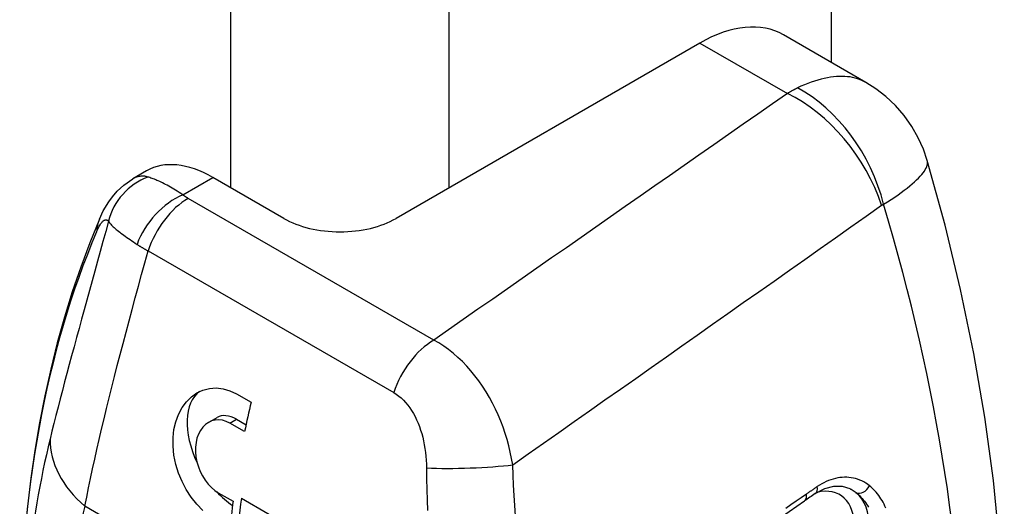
# Model space of a CAD drawing. Header units: inches. Extents: x 25.86 to 30.73, y 8.37 to 15.89.
# Tile 6 of 7: x 29.8 to 30.73, y 11 to 11.46. Entities that reach past the tile are written whole.
import ezdxf

# ---------------------------------------------------------------- set-up
doc = ezdxf.new("R2010")
doc.units = ezdxf.units.IN
doc.header["$MEASUREMENT"] = 0
doc.layers.add('Visible Edges(ANSI)', color=7, linetype='Continuous', lineweight=25)
doc.layers.add('Visible Tangent Edges(ANSI)', color=7, linetype='Continuous', lineweight=25)

msp = doc.modelspace()

# ---------------------------------------------------------------- linework, layer by layer
at = {"layer": 'Visible Edges(ANSI)'}
for p, q in [((30.56527086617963, 13.32621424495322), (30.56527086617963, 11.41634690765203)), ((30.4412933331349, 11.43466490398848), (30.15444182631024, 11.26905110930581)), ((30.59796227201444, 11.39747251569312), (30.52003349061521, 11.44246471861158)), ((29.91883360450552, 11.31394904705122), (29.90584165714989, 11.30644814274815)), ((30.04837580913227, 11.26905110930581), (29.98133360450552, 11.30775794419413)), ((30.00366276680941, 11.10340294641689), (30.01758219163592, 11.09536656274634)), ((29.9772698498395, 11.07637232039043), (29.98546352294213, 11.08110293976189)), ((30.01137746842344, 11.06767511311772), (29.99745804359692, 11.07571149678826)), ((30.00367218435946, 11.07929923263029), (30.01272714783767, 11.07407134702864)), ((29.98659684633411, 11.0099715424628), (30.00051627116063, 11.00193515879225)), ((30.00835547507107, 11.00485384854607), (30.09743979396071, 10.95342099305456))]:
    msp.add_line(p, q, dxfattribs=at)
at = {"layer": 'Visible Edges(ANSI)', "flags": 128}
for points in [[(30.65588406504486, 11.32377225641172), (30.65225468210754, 11.33438518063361), (30.64741973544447, 11.34518515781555), (30.6413483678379, 11.35587220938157), (30.63410723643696, 11.36611371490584), (30.62587376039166, 11.37559855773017), (30.61690168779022, 11.38407234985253), (30.60749716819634, 11.39138070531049), (30.59796227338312, 11.39747252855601)], [(30.6468194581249, 10.42784348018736), (30.65690981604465, 10.45127092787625), (30.66630654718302, 10.47513943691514), (30.67501614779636, 10.49943182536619), (30.68304511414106, 10.5241310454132), (30.69039989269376, 10.54921990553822), (30.6970870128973, 10.57468129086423), (30.70311309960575, 10.60049858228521), (30.70848520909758, 10.62665834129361), (30.71320955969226, 10.6531475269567), (30.71729233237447, 10.67995301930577), (30.72073966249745, 10.70706171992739), (30.72355768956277, 10.73446047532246), (30.72733004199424, 10.79007655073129), (30.72865321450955, 10.84670203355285), (30.72756821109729, 10.90423718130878), (30.72411586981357, 10.96258202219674), (30.71833516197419, 11.02163481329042), (30.71026484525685, 11.0812899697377), (30.69994390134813, 11.14144146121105), (30.68741175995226, 11.20198103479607), (30.67271079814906, 11.2627957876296), (30.65588406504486, 11.32377225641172)], [(29.87432303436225, 11.26828718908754), (29.87801071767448, 11.27613997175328), (29.88307049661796, 11.28474308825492), (29.8865365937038, 11.28953109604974), (29.89105491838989, 11.29476587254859), (29.89722261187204, 11.3004979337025), (29.90584164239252, 11.30644812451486)], [(29.87432303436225, 11.26828718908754), (29.86518883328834, 11.24590509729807), (29.85664495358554, 11.22302284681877), (29.848692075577, 11.19965437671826), (29.84133091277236, 11.17581364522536), (29.83456158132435, 11.15151430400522), (29.82838408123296, 11.12676993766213), (29.82279837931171, 11.10159411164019), (29.81780414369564, 11.07600035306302), (29.81340082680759, 11.05000217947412), (29.80958793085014, 11.02361315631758), (29.8063647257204, 10.99684679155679), (29.80373014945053, 10.96971686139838), (29.80168333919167, 10.94223707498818), (29.80022310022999, 10.91442123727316), (29.79934800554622, 10.88628342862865), (29.79905662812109, 10.85783771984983)], [(29.97198328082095, 10.99326124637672), (29.96627235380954, 10.9991540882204), (29.96100428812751, 11.00582513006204), (29.95632585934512, 11.0130373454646), (29.95236919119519, 11.02053185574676), (29.94908590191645, 11.02843254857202), (29.94647888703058, 11.03677706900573), (29.94468762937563, 11.04532183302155), (29.94381470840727, 11.05382459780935), (29.94383544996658, 11.06204504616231), (29.94469811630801, 11.06974357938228), (29.94641227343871, 11.07704557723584), (29.94898528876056, 11.08400334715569), (29.95237941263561, 11.09037526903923), (29.95653057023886, 11.09594350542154), (29.96127644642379, 11.10058717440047), (29.96643187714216, 11.10421023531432), (29.97201981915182, 11.10682652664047), (29.97811812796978, 11.10845474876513), (29.9845344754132, 11.10895666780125), (29.99107088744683, 11.10822930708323), (29.997517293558, 11.10633922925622), (30.00366278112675, 11.10340295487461)], [(29.99745803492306, 11.07571147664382), (29.99407656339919, 11.07733942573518), (29.99054805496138, 11.07840304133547), (29.98698726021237, 11.07883549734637), (29.98350688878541, 11.07859643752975), (29.98021029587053, 11.07773758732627), (29.97719748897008, 11.07633023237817), (29.97442362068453, 11.07436148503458), (29.97187516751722, 11.07182340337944), (29.96964950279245, 11.06876733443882), (29.96783073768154, 11.06525963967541), (29.96645040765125, 11.06142286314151), (29.96552708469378, 11.05739258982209), (29.9650529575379, 11.05313217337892), (29.96502328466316, 11.04857989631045), (29.96546678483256, 11.04386759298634), (29.96639786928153, 11.03912757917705), (29.96776558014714, 11.03449446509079), (29.96950031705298, 11.03010389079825), (29.97160562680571, 11.02593426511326), (29.97411144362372, 11.02191952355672), (29.97695197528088, 11.01820651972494), (29.98005292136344, 11.01492977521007), (29.98330661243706, 11.01216494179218), (29.98659685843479, 11.00997155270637)], [(30.55022552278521, 11.00917784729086), (30.55905706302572, 11.01391851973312), (30.56757404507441, 11.01615574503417), (30.5754947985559, 11.01607919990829), (30.58277629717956, 11.01383744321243)]]:
    msp.add_lwpolyline(points, dxfattribs=at)
at = {"layer": 'Visible Edges(ANSI)'}
for centre, major_axis, ratio, start_param, end_param in [((30.4412933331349, 11.3060827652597), (0.0787401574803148, 0.1363819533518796), 0.5773502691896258, 0, 0.7853981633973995), ((29.98133360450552, 11.20569587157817), (-0.0624999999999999, 0.1082531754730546), 0.577350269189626, 5.497787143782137, 6.283185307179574), ((30.10140881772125, 11.2996697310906), (0.0750000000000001, 4.5e-15), 0.5773502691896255, 3.926990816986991, 5.49778714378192), ((30.00367218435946, 11.04956461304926), (-0.0329724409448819, 0.0571099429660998), 0.5773502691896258, 0.0556810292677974, 1.437187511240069), ((30.45477029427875, 11.18463864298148), (-0.3248800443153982, -0.5627087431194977), 0.577350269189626, 5.18521941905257, 5.232631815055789), ((30.00367218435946, 11.04956461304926), (-0.0182086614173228, 0.031538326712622), 0.5773502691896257, 5.497787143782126, 6.283185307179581), ((30.00367218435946, 11.04956461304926), (0.0329724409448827, -0.0571099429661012), 0.5773502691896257, 5.08837725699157, 5.419897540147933), ((31.0054668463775, 8.838384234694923), (0.4960281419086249, 2.398173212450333), 0.648964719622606, 0.5909751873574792, 0.5974815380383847), ((30.45477029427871, 11.1846386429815), (-0.3248800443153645, -0.5627087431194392), 0.577350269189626, 5.347254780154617, 5.393075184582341), ((30.46173000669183, 11.18062045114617), (0.3248800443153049, 0.5627087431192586), 0.577350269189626, 2.193393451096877, 2.35619449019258), ((-2326.666308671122, 1149.02441122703), (3070.400936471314, -2.418901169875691), 0.5777898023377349, 5.588059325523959, 5.588118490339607)]:
    msp.add_ellipse(centre, major_axis=major_axis, ratio=ratio, start_param=start_param, end_param=end_param, dxfattribs=at)
at = {"layer": 'Visible Tangent Edges(ANSI)'}
for p, q in [((29.99817122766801, 13.11800761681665), (29.99817122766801, 11.29803673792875)), ((30.20464640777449, 11.29803673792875), (30.20464640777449, 13.11800761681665)), ((30.4412933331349, 11.43466490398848), (30.5238213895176, 11.38701730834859)), ((29.95294758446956, 11.29136926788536), (29.98133360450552, 11.30775794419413)), ((30.18996634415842, 11.15406178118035), (29.95807346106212, 11.28794519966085)), ((29.92027197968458, 11.23838964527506), (30.15216486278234, 11.10450622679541)), ((29.99745804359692, 11.07571149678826), (30.00367218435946, 11.07929923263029)), ((30.00228024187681, 10.9153570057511), (29.86062504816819, 10.99714166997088))]:
    msp.add_line(p, q, dxfattribs=at)
at = {"layer": 'Visible Tangent Edges(ANSI)', "flags": 128}
for points in [[(30.59798334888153, 11.39745768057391), (30.59608447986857, 11.39848778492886), (30.59410823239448, 11.39942335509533), (30.59205456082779, 11.40026212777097), (30.58992339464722, 11.40100192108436), (30.58771449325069, 11.40164027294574), (30.58542523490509, 11.40217083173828), (30.58305688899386, 11.40259108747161), (30.58061221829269, 11.40290037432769), (30.57809398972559, 11.40309804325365), (30.57550497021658, 11.40318343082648), (30.57284791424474, 11.40315584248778), (30.57012559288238, 11.40301469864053), (30.56734077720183, 11.40275926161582), (30.56449622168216, 11.40238887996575), (30.56159469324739, 11.40190296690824), (30.55863895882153, 11.40130078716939), (30.55563177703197, 11.40058172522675), (30.55257592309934, 11.39974512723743), (30.5494741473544, 11.39879028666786), (30.54632922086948, 11.39771659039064), (30.54314391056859, 11.39652334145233), (30.53992097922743, 11.39520992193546), (30.53666318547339, 11.393775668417), (30.53337330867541, 11.39221989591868)], [(30.53337330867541, 11.39221989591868), (30.53297444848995, 11.39202385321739), (30.53257559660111, 11.3918259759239), (30.53217676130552, 11.39162624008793), (30.53177794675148, 11.39142471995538), (30.53137917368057, 11.39122135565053), (30.53098044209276, 11.39101613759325), (30.53058176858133, 11.39080912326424), (30.53018315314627, 11.39060031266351), (30.52978461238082, 11.39038966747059), (30.52938615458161, 11.39017724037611), (30.52898777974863, 11.38996303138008), (30.52858951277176, 11.38974700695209), (30.52819134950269, 11.38952921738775), (30.52779330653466, 11.38930962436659), (30.52739538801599, 11.38908827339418), (30.52699761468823, 11.38886517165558), (30.52659998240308, 11.38864028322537), (30.52620249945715, 11.38841365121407), (30.52580518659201, 11.38818524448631), (30.52540804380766, 11.38795511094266), (30.52501108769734, 11.38772325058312), (30.52461431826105, 11.38748967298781), (30.52421774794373, 11.3872543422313), (30.52382138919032, 11.38701729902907)], [(30.52382138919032, 11.38701729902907), (30.5099151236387, 11.37730874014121), (30.49600846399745, 11.36760036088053), (30.48210141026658, 11.35789217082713), (30.46819396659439, 11.34818416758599), (30.4542861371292, 11.33847634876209), (30.44037793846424, 11.32876872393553), (30.42646933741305, 11.31906127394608), (30.41256035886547, 11.30935400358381), (30.3986509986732, 11.29964691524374), (30.38474125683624, 11.28994000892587), (30.37083115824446, 11.28023328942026), (30.35692066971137, 11.27052673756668), (30.3430098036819, 11.26082036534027), (30.32909857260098, 11.25111416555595), (30.31518700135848, 11.241408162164), (30.30127502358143, 11.23170231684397), (30.28736268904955, 11.22199663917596), (30.27345001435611, 11.21229115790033), (30.25953694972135, 11.2025858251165), (30.24562355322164, 11.19288068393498), (30.23170976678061, 11.18317569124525), (30.21779565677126, 11.17347088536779), (30.20388118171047, 11.16376625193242), (30.18996635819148, 11.15406178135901)], [(30.6147084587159, 11.2825359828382), (30.61834567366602, 11.28480525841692), (30.62182759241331, 11.2870438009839), (30.62515219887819, 11.28924906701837), (30.62831753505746, 11.29141850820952), (30.63132160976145, 11.29354965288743), (30.63416241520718, 11.29563992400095), (30.63683800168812, 11.29768685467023), (30.6393463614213, 11.29968788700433), (30.64168551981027, 11.30164053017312), (30.64385348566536, 11.30354222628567), (30.64584827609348, 11.30539047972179), (30.64766791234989, 11.30718276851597), (30.64931039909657, 11.30891659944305), (30.65077374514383, 11.31058938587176), (30.65205598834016, 11.31219869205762), (30.65315513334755, 11.31374190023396), (30.6540749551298, 11.31521905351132), (30.65482345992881, 11.31663224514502), (30.65540346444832, 11.31798183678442), (30.65581779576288, 11.3192680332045), (30.65606925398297, 11.32049111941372), (30.65616065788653, 11.32165133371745), (30.65609483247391, 11.32274891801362), (30.65587458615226, 11.32378419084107)], [(29.92012215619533, 11.30813872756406), (29.91953631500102, 11.30830593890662), (29.91894876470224, 11.3084544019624), (29.91835960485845, 11.30858390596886), (29.91776900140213, 11.30869412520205), (29.91717702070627, 11.30878482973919), (29.9165838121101, 11.30885574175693), (29.9159895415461, 11.30890657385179), (29.91539432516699, 11.30893714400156), (29.91479827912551, 11.30894711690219), (29.91420151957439, 11.30893623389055), (29.91360417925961, 11.30890426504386), (29.91300642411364, 11.30885092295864), (29.91240832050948, 11.30877593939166), (29.9118100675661, 11.30867912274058), (29.91121174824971, 11.30856011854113), (29.91061351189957, 11.30841872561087), (29.91001545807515, 11.30825461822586), (29.90941775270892, 11.30806758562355), (29.90882051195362, 11.30785736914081), (29.90822375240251, 11.30762357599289), (29.90762763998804, 11.30736595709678), (29.90703232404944, 11.30708434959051), (29.90643798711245, 11.30677857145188), (29.90584482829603, 11.30644846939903)], [(29.95294759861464, 11.29136926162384), (29.95122188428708, 11.29251892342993), (29.94951565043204, 11.29363036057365), (29.94783077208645, 11.29470298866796), (29.94616929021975, 11.29573628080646), (29.94453312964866, 11.29672970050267), (29.94292428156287, 11.29768278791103), (29.94134467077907, 11.29859492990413), (29.93979628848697, 11.29946562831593), (29.93828120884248, 11.30029437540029), (29.93680127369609, 11.30108125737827), (29.9353570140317, 11.30182711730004), (29.93394894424, 11.30253273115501), (29.93257736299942, 11.30319892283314), (29.93124273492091, 11.30382649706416), (29.92994545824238, 11.30441622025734), (29.92868594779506, 11.30496896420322), (29.92746516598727, 11.30548532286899), (29.92628510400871, 11.30596560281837), (29.92514695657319, 11.30641060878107), (29.9240518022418, 11.30682117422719), (29.92300080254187, 11.30719819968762), (29.92199501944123, 11.30754264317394), (29.921035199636, 11.30785572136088), (29.92012215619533, 11.30813872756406)], [(29.95807346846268, 11.28794520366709), (29.95784318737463, 11.288078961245), (29.95761426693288, 11.28821354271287), (29.95738675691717, 11.28834895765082), (29.95716060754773, 11.28848519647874), (29.95693590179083, 11.28862224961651), (29.95671257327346, 11.28876007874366), (29.95649068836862, 11.28889872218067), (29.95627023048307, 11.28903815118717), (29.95605121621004, 11.28917835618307), (29.95583369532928, 11.28931934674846), (29.95561765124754, 11.28946109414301), (29.95540305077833, 11.28960357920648), (29.95518999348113, 11.28974682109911), (29.95497839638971, 11.28989079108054), (29.9547683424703, 11.29003551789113), (29.95455979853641, 11.29018094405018), (29.95435279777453, 11.29032708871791), (29.95414732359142, 11.290473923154), (29.95394342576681, 11.29062145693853), (29.95374110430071, 11.29076969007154), (29.95354034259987, 11.29091859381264), (29.95334115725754, 11.29106815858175), (29.95314356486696, 11.29121837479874), (29.95294759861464, 11.29136926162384)], [(30.26450586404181, 11.03634113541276), (30.27902620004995, 11.04654699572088), (30.29354610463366, 11.0567532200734), (30.30806552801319, 11.0669599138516), (30.32258448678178, 11.07716695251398), (30.33710293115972, 11.08737440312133), (30.35162092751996, 11.09758226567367), (30.36613844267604, 11.10779055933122), (30.38065546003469, 11.11799921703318), (30.39517196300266, 11.12820828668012), (30.40968801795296, 11.13841780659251), (30.42420355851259, 11.14862773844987), (30.43871858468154, 11.15883804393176), (30.45323314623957, 11.16904880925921), (30.46774717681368, 11.17925999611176), (30.48226070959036, 11.18947156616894), (30.49677372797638, 11.19968360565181), (30.51128624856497, 11.20989606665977), (30.52579823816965, 11.2201089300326), (30.54030972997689, 11.23032223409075), (30.55482069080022, 11.24053599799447), (30.56933112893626, 11.25075017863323), (30.583841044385, 11.26096480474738), (30.59835043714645, 11.27117984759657), (30.61285929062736, 11.28139538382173)], [(30.61285929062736, 11.28139538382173), (30.61293471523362, 11.28144821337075), (30.61301029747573, 11.28150058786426), (30.61308602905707, 11.28155251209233), (30.61316191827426, 11.28160398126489), (30.61323794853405, 11.28165499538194), (30.61331411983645, 11.2817055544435), (30.61339044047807, 11.28175565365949), (30.61346690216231, 11.28180529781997), (30.61354352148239, 11.28185447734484), (30.61362026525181, 11.2819032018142), (30.61369715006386, 11.28195145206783), (30.6137741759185, 11.28199924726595), (30.61385132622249, 11.28204653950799), (30.61392862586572, 11.28209340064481), (30.61400604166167, 11.28213979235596), (30.61408359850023, 11.28218571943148), (30.61416127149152, 11.28223117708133), (30.61423907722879, 11.28227611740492), (30.61431700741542, 11.28232063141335), (30.6143950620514, 11.28236463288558), (30.61447323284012, 11.28240819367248), (30.61455152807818, 11.28245128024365), (30.61462993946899, 11.28249384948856), (30.6147084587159, 11.2825359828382)], [(29.87165991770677, 11.25646802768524), (29.87221560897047, 11.25773807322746), (29.87277085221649, 11.25893909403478), (29.87332418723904, 11.26006771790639), (29.87387410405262, 11.26112044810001), (29.87441917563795, 11.26209531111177), (29.87495790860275, 11.26299098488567), (29.87548894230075, 11.26380630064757), (29.87601086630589, 11.26454004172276), (29.87652343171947, 11.26519319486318), (29.87702647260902, 11.26576750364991), (29.87751950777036, 11.26626424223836), (29.87800217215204, 11.26668477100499), (29.87847393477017, 11.26703031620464), (29.87893441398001, 11.26730217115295), (29.87938312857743, 11.26750164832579), (29.87981966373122, 11.26763006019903), (29.88024406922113, 11.26768948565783), (29.88065616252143, 11.2676818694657), (29.88105591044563, 11.26760903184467), (29.88144309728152, 11.26747293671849), (29.8818176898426, 11.26727548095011), (29.88217952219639, 11.26701852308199), (29.88252844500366, 11.26670398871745), (29.88286437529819, 11.2663337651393)], [(29.88286437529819, 11.2663337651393), (29.88028241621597, 11.25679127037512), (29.87770133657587, 11.24730559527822), (29.87512470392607, 11.23788077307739), (29.87255613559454, 11.22852096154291), (29.86999911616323, 11.21923012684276), (29.86745721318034, 11.21001241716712), (29.86493401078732, 11.20087189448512), (29.86243304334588, 11.19181257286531), (29.85995786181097, 11.18283857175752), (29.85751206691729, 11.17395398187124), (29.85509930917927, 11.16516374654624), (29.85272219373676, 11.15647107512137), (29.85038286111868, 11.14787841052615), (29.84808361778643, 11.13938832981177), (29.84582658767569, 11.13100328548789), (29.84361404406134, 11.12272575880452), (29.84144812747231, 11.1145583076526), (29.83933114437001, 11.10650339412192), (29.83726511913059, 11.09856348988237), (29.8352512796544, 11.0907404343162), (29.83329063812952, 11.08303605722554), (29.83138432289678, 11.07545225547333), (29.82953344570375, 11.06799089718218), (29.82773900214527, 11.06065382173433)], [(29.88286437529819, 11.2663337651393), (29.88330620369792, 11.26565692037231), (29.88381271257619, 11.2649613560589), (29.88438358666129, 11.26424664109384), (29.88501842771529, 11.26351246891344), (29.88571662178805, 11.26275869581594), (29.88647727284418, 11.26198511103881), (29.88729958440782, 11.26119163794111), (29.8881827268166, 11.26037818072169), (29.88912499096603, 11.25954511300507), (29.89012553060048, 11.25869227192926), (29.89118386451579, 11.25781920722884), (29.89229961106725, 11.25692537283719), (29.89347235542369, 11.25601028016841), (29.89470166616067, 11.25507345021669), (29.89598712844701, 11.25411439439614), (29.89732822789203, 11.25313268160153), (29.89872348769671, 11.25212881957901), (29.90017086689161, 11.25110352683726), (29.90166834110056, 11.25005751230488), (29.90321388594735, 11.24899144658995), (29.90480549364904, 11.24790599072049), (29.90644110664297, 11.24680187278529), (29.90811875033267, 11.24567977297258), (29.90983636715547, 11.24454034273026)], [(29.90983636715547, 11.24454034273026), (29.9102382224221, 11.24427602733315), (29.91064308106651, 11.24401231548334), (29.91105092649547, 11.24374921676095), (29.91146175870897, 11.24348669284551), (29.91187552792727, 11.24322481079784), (29.91229226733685, 11.24296355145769), (29.91271189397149, 11.24270296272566), (29.91313444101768, 11.24244306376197), (29.91355985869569, 11.24218384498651), (29.913988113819, 11.24192536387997), (29.91441922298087, 11.24166757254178), (29.91485315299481, 11.24141052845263), (29.91528988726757, 11.24115424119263), (29.91572939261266, 11.24089872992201), (29.91617161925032, 11.24064398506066), (29.91661663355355, 11.24039012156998), (29.91706431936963, 11.24013701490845), (29.91751469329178, 11.23988477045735), (29.91796772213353, 11.23963336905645), (29.91842338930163, 11.23938282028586), (29.91888167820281, 11.2391331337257), (29.91934257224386, 11.23888439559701), (29.91980600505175, 11.23863656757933), (29.92027196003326, 11.23838965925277)], [(29.8606250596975, 10.99714167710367), (29.86231783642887, 11.0057476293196), (29.86409045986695, 11.01449900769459), (29.86594198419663, 11.02339369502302), (29.86787171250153, 11.03242966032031), (29.869878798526, 11.04160476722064), (29.87196254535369, 11.05091704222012), (29.87412207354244, 11.06036444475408), (29.87635550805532, 11.06994403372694), (29.87866095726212, 11.07965299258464), (29.88103639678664, 11.08948827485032), (29.88347993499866, 11.09944702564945), (29.88598953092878, 11.1095262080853), (29.88856327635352, 11.11972293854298), (29.89119922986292, 11.1300343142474), (29.8938951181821, 11.1404566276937), (29.89664740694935, 11.15098391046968), (29.8994525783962, 11.16161114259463), (29.90230706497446, 11.17233348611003), (29.90520734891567, 11.18314599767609), (29.90814987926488, 11.1940437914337), (29.91113115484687, 11.20502191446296), (29.9141475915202, 11.21607553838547), (29.9171957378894, 11.22719975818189), (29.92027196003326, 11.23838965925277)], [(30.26450586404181, 11.03634113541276), (30.26348031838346, 11.04230507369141), (30.26225308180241, 11.04827237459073), (30.26082644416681, 11.05422995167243), (30.25920261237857, 11.06016476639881), (30.2573838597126, 11.06606378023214), (30.25537247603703, 11.07191398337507), (30.25317065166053, 11.07770234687), (30.250780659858, 11.08341579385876), (30.24820359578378, 11.08904323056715), (30.2454352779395, 11.09458228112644), (30.2424803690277, 11.10001829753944), (30.23934513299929, 11.10533402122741), (30.23603580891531, 11.11051236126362), (30.23255865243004, 11.11553617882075), (30.22891987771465, 11.12038828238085), (30.22512574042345, 11.12505153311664), (30.22118024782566, 11.1295132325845), (30.21708599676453, 11.13376686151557), (30.21285099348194, 11.13779810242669), (30.20848332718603, 11.14159236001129), (30.20399112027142, 11.14513509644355), (30.19939153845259, 11.14840609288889), (30.19470986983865, 11.15138607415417), (30.18996635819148, 11.15406178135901)], [(30.15216484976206, 11.10450623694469), (30.15455519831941, 11.10300955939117), (30.15688231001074, 11.10131736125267), (30.15913627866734, 11.09943727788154), (30.16130499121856, 11.09738055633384), (30.16338101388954, 11.09515934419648), (30.16536148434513, 11.09278276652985), (30.16724354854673, 11.09025986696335), (30.16902446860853, 11.08759958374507), (30.17070377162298, 11.08480613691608), (30.17228081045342, 11.08188764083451), (30.17375418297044, 11.07885498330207), (30.17512241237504, 11.07571894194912), (30.17638410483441, 11.07249047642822), (30.17753772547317, 11.06918028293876), (30.17858188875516, 11.06579931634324), (30.17951583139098, 11.06235694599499), (30.1803425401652, 11.05885508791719), (30.18106282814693, 11.05530093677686), (30.18167691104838, 11.05170283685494), (30.18218512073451, 11.04806914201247), (30.18258766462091, 11.04440812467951), (30.18288479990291, 11.04072814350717), (30.18307684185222, 11.0370375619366), (30.18316401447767, 11.03334468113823)], [(30.2671331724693, 10.98825424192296), (30.26651407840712, 10.99784115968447), (30.26594176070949, 11.00744690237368), (30.2654162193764, 11.01706782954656), (30.26493755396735, 11.0267004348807), (30.26450586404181, 11.03634113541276)], [(30.18316401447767, 11.03334468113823), (30.18328718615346, 11.02325012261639), (30.18346628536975, 11.01316423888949), (30.18370140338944, 11.00309069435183), (30.1839927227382, 10.99303325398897)], [(30.60132233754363, 11.01660948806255), (30.59958064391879, 11.01790613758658), (30.59778611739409, 11.01909068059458), (30.59594272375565, 11.02016209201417), (30.59405441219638, 11.02111931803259), (30.59212514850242, 11.02196135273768), (30.59015888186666, 11.02268714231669), (30.58815957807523, 11.02329568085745), (30.58613113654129, 11.02378592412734), (30.58407727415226, 11.02415714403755), (30.5819995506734, 11.02441050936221), (30.57990050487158, 11.02454641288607), (30.57778299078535, 11.0245648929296), (30.57564979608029, 11.02446600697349), (30.57350374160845, 11.02424983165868), (30.57134766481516, 11.0239163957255), (30.56918440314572, 11.02346580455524), (30.56701606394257, 11.02289772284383), (30.56484498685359, 11.02221206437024), (30.56267581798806, 11.02140988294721), (30.56051320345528, 11.02049228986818), (30.55836180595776, 11.01946036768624), (30.55622630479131, 11.01831574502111), (30.55411103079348, 11.01706086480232), (30.55202023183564, 11.01569825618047)], [(30.61681385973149, 10.9955133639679), (30.61597815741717, 10.99738106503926), (30.61509836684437, 10.99919631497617), (30.61417510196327, 11.00095688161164), (30.61320741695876, 11.00266534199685), (30.612195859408, 11.00432172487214), (30.61114167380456, 11.00592439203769), (30.61004607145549, 11.00747160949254), (30.60891033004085, 11.00896173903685), (30.60773567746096, 11.01039309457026), (30.60652337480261, 11.01176400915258), (30.60527461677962, 11.01307275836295), (30.60399071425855, 11.01431772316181), (30.60267287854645, 11.01549720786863), (30.60132233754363, 11.01660948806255)], [(30.5417665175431, 11.00865695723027), (30.53691649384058, 11.0053009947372), (30.53206648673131, 11.00194504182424), (30.52721642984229, 10.99858909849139), (30.52236638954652, 10.99523316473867)], [(30.55202023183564, 11.01569825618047), (30.55159260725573, 11.01540672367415), (30.55116501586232, 11.01511501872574), (30.55073745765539, 11.01482316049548), (30.55030994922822, 11.01453115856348), (30.54988244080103, 11.0142389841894), (30.54945499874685, 11.01394663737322), (30.54902757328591, 11.01365414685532), (30.54860018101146, 11.01336148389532), (30.54817282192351, 11.01306866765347), (30.54774549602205, 11.01277569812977), (30.54731820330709, 11.01248255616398), (30.54689094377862, 11.01218926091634), (30.5464637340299, 11.01189580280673), (30.54603654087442, 11.01160216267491), (30.54560938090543, 11.01130838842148), (30.5451822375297, 11.01101443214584), (30.54475516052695, 11.01072032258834), (30.5443281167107, 11.01042604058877), (30.5439010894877, 11.01013161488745), (30.54347411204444, 11.00983700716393), (30.54304715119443, 11.00954223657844), (30.54262024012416, 11.00924730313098), (30.54219336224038, 11.00895221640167), (30.5417665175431, 11.00865695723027)], [(30.58278013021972, 11.01383132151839), (30.58303601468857, 11.01370778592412), (30.5832907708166, 11.01358177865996), (30.58354441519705, 11.01345330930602), (30.58379689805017, 11.01332240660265), (30.58404823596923, 11.01318902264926), (30.58429841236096, 11.01305322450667), (30.58454739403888, 11.01291495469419), (30.58479519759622, 11.01277428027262), (30.58504178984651, 11.0126311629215), (30.58528717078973, 11.01248562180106), (30.58553132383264, 11.01233764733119), (30.58577424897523, 11.01218727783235), (30.58601589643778, 11.01203448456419), (30.58625629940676, 11.01187928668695), (30.58649540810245, 11.01172169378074), (30.58673323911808, 11.01156169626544), (30.58696977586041, 11.01139930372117), (30.58720498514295, 11.01123451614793), (30.58743886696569, 11.01106737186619), (30.58767142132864, 11.01089781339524), (30.58790261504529, 11.01072589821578), (30.58813244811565, 11.0105516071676), (30.58836088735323, 11.0103749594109), (30.58858794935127, 11.01019594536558)], [(30.58858794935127, 11.01019594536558), (30.58981029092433, 11.00920441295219), (30.59100452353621, 11.00815285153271), (30.59216948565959, 11.0070428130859), (30.59330406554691, 11.00587574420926), (30.59440708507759, 11.00465316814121), (30.59547741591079, 11.0033766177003), (30.59651391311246, 11.00204753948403), (30.59751541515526, 11.00066750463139), (30.59848076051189, 10.99923796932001), (30.59940883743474, 10.9977604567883), (30.60029846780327, 10.9962364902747)]]:
    msp.add_lwpolyline(points, dxfattribs=at)
at = {"layer": 'Visible Tangent Edges(ANSI)'}
for centre, major_axis, ratio, start_param, end_param in [((30.52566975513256, 11.2860985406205), (0.0595395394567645, -0.1099092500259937), 0.6579658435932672, 1.197867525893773, 2.3704622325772), ((30.52382138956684, 11.28495523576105), (0.0715561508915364, -0.1024925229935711), 0.6292177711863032, 1.12507547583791, 2.304302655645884), ((29.93951200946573, 11.25423898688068), (0.0471257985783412, 0.0355902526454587), 0.9671998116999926, 1.278616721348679, 2.267948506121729), ((29.95294758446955, 11.24315096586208), (0.0361644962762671, 0.0466865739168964), 0.6546616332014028, 0.8691329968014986, 2.013575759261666), ((29.95807346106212, 11.23972689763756), (0.029527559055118, 0.051143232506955), 0.5773502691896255, 0.7853981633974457, 1.917354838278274), ((29.6810530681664, 11.37448613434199), (0.7147144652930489, -1.237921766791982), 0.577350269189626, 0.3922751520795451, 1.178521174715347), ((29.92865121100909, 11.24513651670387), (-0.054328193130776, 0.0231506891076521), 0.7490535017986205, 0, 0.272772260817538), ((30.83780463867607, 10.25811628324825), (-0.7345057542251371, 1.272201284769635), 0.5773502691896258, 0.4093004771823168, 0.7853981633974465), ((30.18996634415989, 11.10584347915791), (0.029527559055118, 0.0511432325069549), 0.5773502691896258, 0.7853981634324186, 1.917354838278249), ((30.79098023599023, 10.23108220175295), (0.7013959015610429, -1.214853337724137), 0.5773502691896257, 3.685925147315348, 3.926990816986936), ((29.94414159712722, 11.04535997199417), (-0.1147769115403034, 0.0278619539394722), 0.6984909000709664, 0.1532913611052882, 0.938689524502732), ((30.22221261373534, 11.03880295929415), (0.0590218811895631, 0.0019810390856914), 0.093869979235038, 3.986298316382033, 5.508103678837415), ((30.59395031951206, 11.01841473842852), (-0.0060600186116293, -0.0077557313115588), 0.7412627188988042, 0.1146786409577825, 1.892970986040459), ((30.53442918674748, 11.0102720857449), (0.0055992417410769, -0.008094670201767), 0.6268410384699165, 4.283e-13, 0.9775641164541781), ((30.54468324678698, 11.01731162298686), (0.0055422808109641, -0.0081337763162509), 0.6296951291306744, 4.161e-13, 0.9821767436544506), ((30.53872930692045, 10.94846369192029), (0.0344488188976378, 0.0596671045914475), 0.5773502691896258, 5.497787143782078, 6.797325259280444), ((30.5456890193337, 10.94444550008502), (0.0393700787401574, 0.0681909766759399), 0.5773502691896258, 5.497787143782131, 6.188978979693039), ((30.76651880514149, 10.21695938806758), (-0.6596376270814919, 1.142525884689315), 0.5773502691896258, 0.5443324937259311, 0.6535161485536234)]:
    msp.add_ellipse(centre, major_axis=major_axis, ratio=ratio, start_param=start_param, end_param=end_param, dxfattribs=at)

doc.saveas('drawing.dxf')
